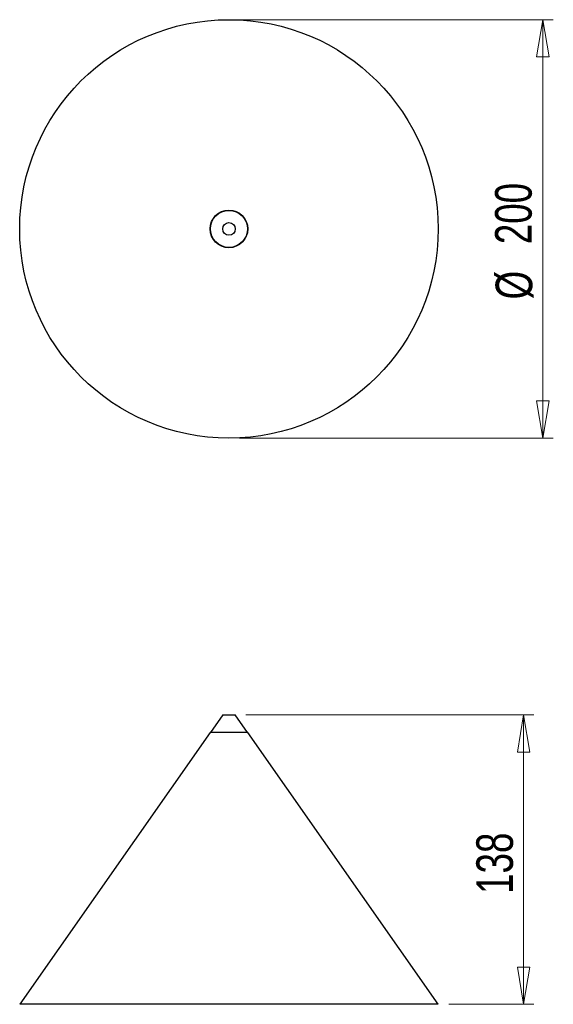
# Model space of a CAD drawing. Header units: millimetres. Extents: x 91.1 to 142.1, y 84.5 to 178.6.
import ezdxf

# ---------------------------------------------------------------- set-up
doc = ezdxf.new("R2010")
doc.units = ezdxf.units.MM
doc.styles.add('SLDTEXTSTYLE0', font='TXT', dxfattribs={"width": 0.75})
doc.dimstyles.new('SLDDIMSTYLE0', dxfattribs={"dimtxt": 3.5, "dimasz": 3.556, "dimexe": 0, "dimexo": 0.0625, "dimgap": 0.875, "dimtad": 1, "dimdec": 0, "dimlfac": 5, "dimrnd": 1e-09, "dimzin": 12, "dimdsep": 46, "dimtxsty": 'SLDTEXTSTYLE0', "dimblk1": 'CLOSED', "dimblk2": 'CLOSED', "dimsah": 1, "dimcen": 0.09, "dimadec": 0, "dimazin": 3, "dimtfac": 1, "dimtdec": 0, "dimtofl": 0, "dimtmove": 0, "dimatfit": 3, "dimldrblk": 'CLOSED', "dimfxl": 0, "dimfrac": 2, "dimtolj": 1, "dimtzin": 12, "dimarcsym": 0})

# ---------------------------------------------------------------- blocks, each defined once
blk = doc.blocks.new('_Closed')
at = {"color": 0, "linetype": 'ByBlock', "lineweight": -2}
for p, q in [((-1, 0.166667), (0, 0)), ((-1, 0.166667), (-1, -0.166667)), ((0, 0), (-1, -0.166667)), ((0, 0), (-1, 0))]:
    blk.add_line(p, q, dxfattribs=at)
blk = doc.blocks.new('_D')
at = {"color": 7, "linetype": 'Continuous', "lineweight": 0}
for p, q in [((112.712, 112.177), (140.267, 112.177)), ((139.267, 112.177), (139.267, 84.515)), ((132.112, 84.515), (140.267, 84.515))]:
    blk.add_line(p, q, dxfattribs=at)
at = {"color": 7, "linetype": 'Continuous', "lineweight": 18, "xscale": 3.556, "yscale": 3.556}
for p, rotation in [((139.267, 112.177, -40), 90.0000000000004), ((139.267, 84.515, -40), 270.0000000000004)]:
    blk.add_blockref('_Closed', p, dxfattribs=dict(at, rotation=rotation))
at = {"color": 7, "linetype": 'Continuous', "lineweight": 18, "insert": (134.755, 95.072), "char_height": 3.5, "attachment_point": 1, "rotation": 90, "style": 'SLDTEXTSTYLE0'}
blk.add_mtext('138', dxfattribs=at)
blk = doc.blocks.new('_D_1')
at = {"color": 7, "linetype": 'Continuous', "lineweight": 0}
for p, q in [((112.112, 178.649), (142.112, 178.649)), ((141.112, 178.649), (141.112, 138.649)), ((112.112, 138.649), (142.112, 138.649))]:
    blk.add_line(p, q, dxfattribs=at)
at = {"color": 7, "linetype": 'Continuous', "lineweight": 18, "xscale": 3.556, "yscale": 3.556}
for p, rotation in [((141.112, 178.649, 15.407), 90.0000000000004), ((141.112, 138.649, 15.407), 270.0000000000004)]:
    blk.add_blockref('_Closed', p, dxfattribs=dict(at, rotation=rotation))
at = {"color": 7, "linetype": 'Continuous', "lineweight": 18, "char_height": 3.5, "attachment_point": 1, "rotation": 90, "style": 'SLDTEXTSTYLE0'}
for s, insert in [('200', (136.547, 157.186)), ('%%c', (136.6, 151.908))]:
    blk.add_mtext(s, dxfattribs=dict(at, insert=insert))

msp = doc.modelspace()

# ---------------------------------------------------------------- linework, layer by layer
at = {"color": 7, "linetype": 'Continuous', "lineweight": 25}
for p, q in [((110.511, 112.177), (109.342, 110.507)), ((110.511, 112.177), (111.684, 112.177)), ((111.684, 112.177), (111.712, 112.177)), ((112.882, 110.507), (111.712, 112.177)), ((109.312, 110.507), (91.112, 84.515)), ((112.912, 110.507), (109.312, 110.507)), ((131.112, 84.515), (112.912, 110.507)), ((131.112, 84.515), (91.112, 84.515))]:
    msp.add_line(p, q, dxfattribs=at)
for radius in [20, 1.8, 1.77, 0.601]:
    msp.add_circle((111.112, 158.649), radius, dxfattribs=at)

# ---------------------------------------------------------------- dimensions: what is measured, and where the dimension line sits
at = {"color": 7, "linetype": 'Continuous', "lineweight": 18}
dim = msp.add_linear_dim(base=(141.112, 138.649), p1=(111.112, 178.649), p2=(111.112, 138.649), angle=90, text='%%c<>', dimstyle='SLDDIMSTYLE0', dxfattribs=at)
dim.commit()
dim.dimension.update_dxf_attribs({"geometry": '_D_1', "text_midpoint": (141.112, 158.426), "dimtype": 160})
dim = msp.add_linear_dim(base=(139.267, 84.515), p1=(111.712, 112.177), p2=(131.112, 84.515), angle=90, dimstyle='SLDDIMSTYLE0', dxfattribs=at)
dim.commit()
dim.dimension.update_dxf_attribs({"geometry": '_D', "text_midpoint": (139.267, 98.951), "dimtype": 160})

doc.saveas('drawing.dxf')
